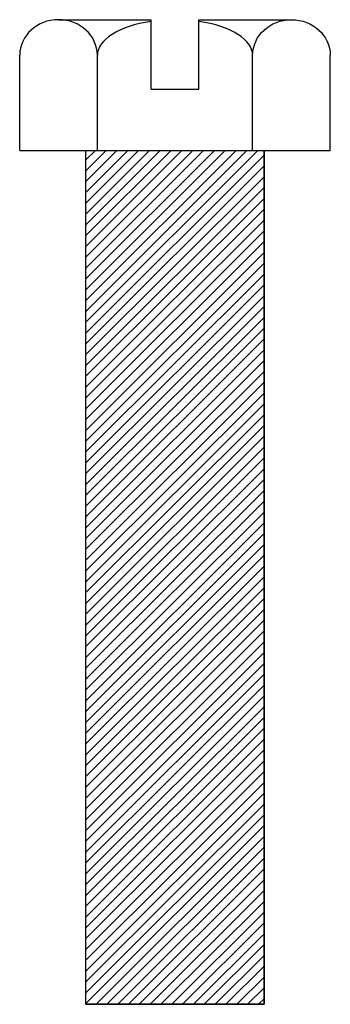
# Model space of a CAD drawing. Extents: x 67 to 149, y 11 to 268.
import ezdxf

# ---------------------------------------------------------------- set-up
doc = ezdxf.new("R2010")
doc.units = 0
doc.header["$MEASUREMENT"] = 0
doc.layers.get('0').update_dxf_attribs({"linetype": 'CONTINUOUS'})

msp = doc.modelspace()

# ---------------------------------------------------------------- hatches: boundary and pattern name
h = msp.add_hatch()
h.set_pattern_fill('_U', scale=2, angle=45, style=0, pattern_type=0)
h.set_pattern_definition([(45, (0, 0), (-1.414214, 1.414214), [])])
h.paths.add_polyline_path([(131.21, 10.95), (84.69, 10.95), (84.69, 234.22), (131.21, 234.22)])

# ---------------------------------------------------------------- linework, layer by layer
at = {"color": 7}
for p, q in [((77.53, 268.45), (101.7, 268.45)), ((101.7, 250.29), (101.7, 268.45)), ((114.2, 250.29), (114.2, 268.45)), ((114.2, 268.45), (138.37, 268.45)), ((67.39, 234.22), (67.39, 259.15)), ((87.67, 234.22), (87.67, 259.15)), ((128.23, 234.22), (128.23, 259.15)), ((148.51, 234.22), (148.51, 259.15)), ((101.7, 250.29), (114.2, 250.29)), ((67.39, 234.22), (148.51, 234.22)), ((84.69, 10.95), (84.69, 234.22)), ((131.21, 10.95), (131.21, 234.22)), ((84.69, 10.95), (131.21, 10.95))]:
    msp.add_line(p, q, dxfattribs=at)
msp.add_lwpolyline([(131.21, 10.95), (84.69, 10.95), (84.69, 234.22), (131.21, 234.22)], close=True, dxfattribs=at)
for points in [[(87.67, 259.15), (87.67, 264.29), (83.13, 268.45), (77.53, 268.45), (71.93, 268.45), (67.39, 264.29), (67.39, 259.15)], [(128.23, 259.15), (128.23, 264.29), (132.77, 268.45), (138.37, 268.45), (143.97, 268.45), (148.51, 264.29), (148.51, 259.15)]]:
    msp.add_open_spline(points, degree=3, knots=[0, 0, 0, 0, 1, 1, 1, 2, 2, 2, 2], dxfattribs=at)
for points in [[(101.7, 268), (93.33, 266.76), (87.67, 263.18), (87.67, 259.15)], [(128.23, 259.15), (128.23, 263.18), (122.57, 266.76), (114.2, 268)]]:
    msp.add_open_spline(points, degree=3, dxfattribs=at)

doc.saveas('drawing.dxf')
